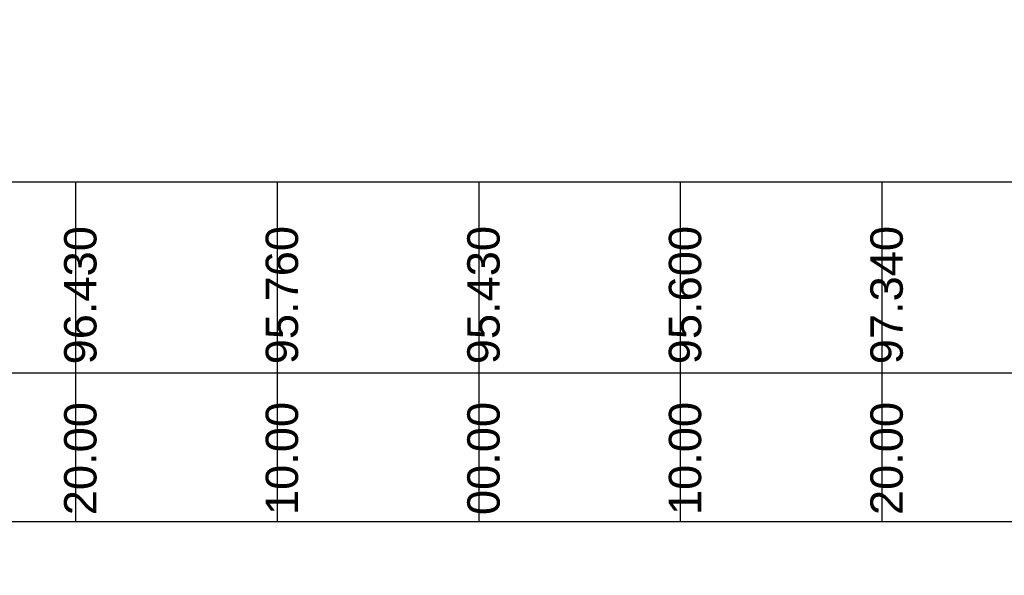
# Model space of a CAD drawing. Header units: inches. Extents: x -1841658761 to 3039153, y 1727 to 2165588347.
# Tile 15 of 38: x 9870 to 9923, y 4508 to 4538. Entities that reach past the tile are written whole.
import ezdxf

# ---------------------------------------------------------------- set-up
doc = ezdxf.new("R2010")
doc.units = ezdxf.units.IN
doc.header["$MEASUREMENT"] = 0
doc.linetypes.add('CENTER', pattern=[50.8, 31.75, -6.35, 6.35, -6.35])
doc.layers.add('CENTER', color=3, linetype='CENTER')
doc.styles.add('ROMANS', font='romans.shx', dxfattribs={"height": 2.2})
doc.dimstyles.new('ROMANS', dxfattribs={"dimtxt": 650, "dimasz": 650, "dimexe": 325, "dimexo": 325, "dimgap": 325, "dimtad": 1, "dimdec": 0, "dimzin": 9, "dimdsep": 46, "dimtxsty": 'ROMANS', "dimcen": 325, "dimclrd": 4, "dimclre": 4, "dimclrt": 6, "dimadec": 0, "dimazin": 0, "dimtfac": 1, "dimtdec": 0, "dimtmove": 0, "dimatfit": 3, "dimfxl": 1, "dimtolj": 1, "dimtzin": 9, "dimarcsym": 0})

msp = doc.modelspace()

# ---------------------------------------------------------------- linework, layer by layer
at = {"ltscale": 0.02}
for p, q in [((10049.46183, 4529.04614), (9728.44241, 4529.04686)), ((9873.36131, 4510.84764), (9873.36131, 4529.03683)), ((9873.36131, 4510.83912), (9873.36131, 4529.02782)), ((9884.1613, 4510.84764), (9884.1613, 4529.03683)), ((9884.1613, 4510.84764), (9884.1613, 4529.03635)), ((9894.96129, 4510.84764), (9894.96129, 4529.03683)), ((9894.96129, 4510.84764), (9894.96129, 4529.03635)), ((9905.76128, 4510.84764), (9905.76128, 4529.03683)), ((9905.76128, 4510.84764), (9905.76128, 4529.03635)), ((9916.56127, 4510.84764), (9916.56127, 4529.03635)), ((9916.56127, 4510.83912), (9916.56127, 4529.0283)), ((9873.36131, 4510.83912), (9873.36131, 4523.92329)), ((9873.36131, 4510.83912), (9873.36131, 4523.92329)), ((9873.36131, 4510.83912), (9873.36131, 4523.92329)), ((9873.36131, 4510.83912), (9873.36131, 4523.92329)), ((9873.36131, 4510.83912), (9873.36131, 4523.92329)), ((9873.36131, 4510.83912), (9873.36131, 4523.92329)), ((9873.36131, 4510.83912), (9873.36131, 4523.92329)), ((9873.36131, 4510.83912), (9873.36131, 4523.92329)), ((9873.36131, 4510.83912), (9873.36131, 4523.92329)), ((9873.36131, 4510.83912), (9873.36131, 4523.92329)), ((9873.36131, 4510.83912), (9873.36131, 4523.92329)), ((9873.36131, 4510.83912), (9873.36131, 4523.92329)), ((9873.36131, 4510.83912), (9873.36131, 4523.92329)), ((9884.1613, 4510.84764), (9884.1613, 4523.93182)), ((9884.1613, 4510.84764), (9884.1613, 4523.93182)), ((9884.1613, 4510.84764), (9884.1613, 4523.93182)), ((9884.1613, 4510.84764), (9884.1613, 4523.93182)), ((9884.1613, 4510.84764), (9884.1613, 4523.93182)), ((9884.1613, 4510.84764), (9884.1613, 4523.93182)), ((9884.1613, 4510.84764), (9884.1613, 4523.93182)), ((9884.1613, 4510.84764), (9884.1613, 4523.93182)), ((9884.1613, 4510.84764), (9884.1613, 4523.93182)), ((9884.1613, 4510.84764), (9884.1613, 4523.93182)), ((9884.1613, 4510.84764), (9884.1613, 4523.93182)), ((9884.1613, 4510.84764), (9884.1613, 4523.93182)), ((9884.1613, 4510.84764), (9884.1613, 4523.93182)), ((9894.96129, 4510.84764), (9894.96129, 4523.93182)), ((9894.96129, 4510.84764), (9894.96129, 4523.93182)), ((9894.96129, 4510.84764), (9894.96129, 4523.93182)), ((9894.96129, 4510.84764), (9894.96129, 4523.93182)), ((9894.96129, 4510.84764), (9894.96129, 4523.93182)), ((9894.96129, 4510.84764), (9894.96129, 4523.93182)), ((9894.96129, 4510.84764), (9894.96129, 4523.93182)), ((9894.96129, 4510.84764), (9894.96129, 4523.93182)), ((9894.96129, 4510.84764), (9894.96129, 4523.93182)), ((9894.96129, 4510.84764), (9894.96129, 4523.93182)), ((9894.96129, 4510.84764), (9894.96129, 4523.93182)), ((9894.96129, 4510.84764), (9894.96129, 4523.93182)), ((9894.96129, 4510.84764), (9894.96129, 4523.93182)), ((9905.76128, 4510.84764), (9905.76128, 4523.93182)), ((9905.76128, 4510.84764), (9905.76128, 4523.93182)), ((9905.76128, 4510.84764), (9905.76128, 4523.93182)), ((9905.76128, 4510.84764), (9905.76128, 4523.93182)), ((9905.76128, 4510.84764), (9905.76128, 4523.93182)), ((9905.76128, 4510.84764), (9905.76128, 4523.93182)), ((9905.76128, 4510.84764), (9905.76128, 4523.93182)), ((9905.76128, 4510.84764), (9905.76128, 4523.93182)), ((9905.76128, 4510.84764), (9905.76128, 4523.93182)), ((9905.76128, 4510.84764), (9905.76128, 4523.93182)), ((9905.76128, 4510.84764), (9905.76128, 4523.93182)), ((9905.76128, 4510.84764), (9905.76128, 4523.93182)), ((9905.76128, 4510.84764), (9905.76128, 4523.93182)), ((9916.56127, 4510.84764), (9916.56127, 4523.93182)), ((9916.56127, 4510.84764), (9916.56127, 4523.93182)), ((9916.56127, 4510.84764), (9916.56127, 4523.93182)), ((9916.56127, 4510.84764), (9916.56127, 4523.93182)), ((9916.56127, 4510.84764), (9916.56127, 4523.93182)), ((9916.56127, 4510.84764), (9916.56127, 4523.93182)), ((9916.56127, 4510.84764), (9916.56127, 4523.93182)), ((9916.56127, 4510.84764), (9916.56127, 4523.93182)), ((9916.56127, 4510.84764), (9916.56127, 4523.93182)), ((9916.56127, 4510.84764), (9916.56127, 4523.93182)), ((9916.56127, 4510.84764), (9916.56127, 4523.93182)), ((9916.56127, 4510.84764), (9916.56127, 4523.93182)), ((9916.56127, 4510.84764), (9916.56127, 4523.93182)), ((10049.46183, 4518.80237), (9728.44241, 4518.80237)), ((9728.44241, 4510.86609), (10049.46183, 4510.84764))]:
    msp.add_line(p, q, dxfattribs=at)

# ---------------------------------------------------------------- texts
at = {"char_height": 3.2534563, "attachment_point": 1, "rotation": 90}
for s, insert in [('{\\fArial|b0|i0|c0|p34; \\H0.53333x;20.00   96.430}', (9872.72715, 4509.9271)), ('{\\fArial|b0|i0|c0|p34; \\H0.53333x;10.00   95.760}', (9883.52714, 4509.93563)), ('{\\fArial|b0|i0|c0|p34; \\H0.53333x;00.00   95.430}', (9894.32713, 4509.93563)), ('{\\fArial|b0|i0|c0|p34; \\H0.53333x;10.00   95.600}', (9905.12712, 4509.93563)), ('{\\fArial|b0|i0|c0|p34; \\H0.53333x;20.00   97.340}', (9915.92711, 4509.93563))]:
    msp.add_mtext(s, dxfattribs=dict(at, insert=insert))

# ---------------------------------------------------------------- leaders
at = {"layer": 'CENTER', "color": 0, "linetype": 'Continuous'}
for points in [[(9811.15951, 4448.67688), (9815.2874, 4450.01612), (9828.43981, 4450.01612)], [(9809.60964, 4442.90373), (9851.8906, 4442.90373)]]:
    msp.add_leader(points, dimstyle='ROMANS', override={"dimtxt": 750, "dimlfac": 0.5, "dimdle": 325, "dimclrt": 2, "dimfxl": 100, "dimfxlon": 1}, dxfattribs=at)

doc.saveas('drawing.dxf')
